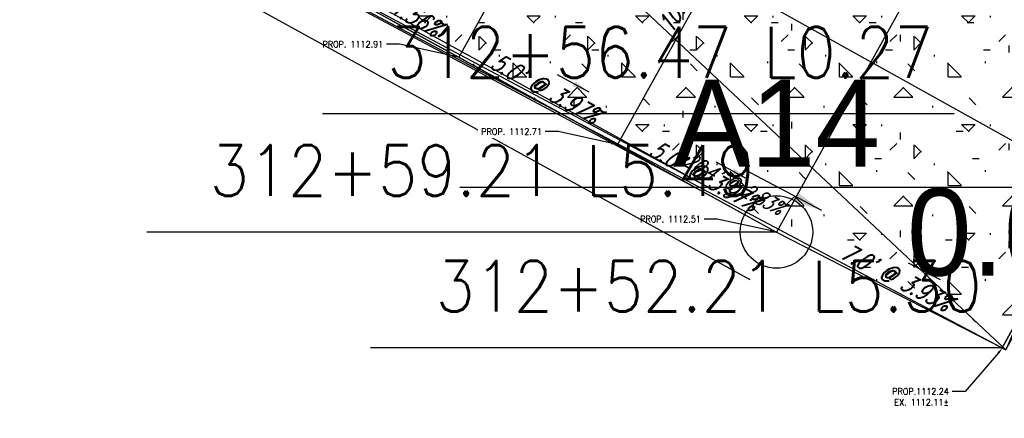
# Model space of a CAD drawing. Extents: x 167754 to 212748, y 396132 to 454338.
# Tile 57 of 147: x 195295 to 195323, y 404190 to 404201. Entities that reach past the tile are written whole.
import ezdxf
from ezdxf import colors
from ezdxf.entities.mleader import LeaderData, LeaderLine
from ezdxf.enums import TextEntityAlignment as Align
from ezdxf.math import Vec2, Vec3

# ---------------------------------------------------------------- set-up
doc = ezdxf.new("R2010")
doc.units = 0
doc.header["$MEASUREMENT"] = 0
doc.layers.get('0').update_dxf_attribs({"linetype": 'CONTINUOUS'})
for name, color, linetype, plot in [('0_3DP_MAT', 181, 'CONTINUOUS', False), ('0_EX. 3DP', 31, 'CONTINUOUS', False), ('0_QUANTITIES_PAVEMENT REMOVED', 130, 'CONTINUOUS', False)]:
    doc.layers.add(name, color=color, linetype=linetype, plot=plot)
for name, color, linetype in [('0_PNTS', 1, 'CONTINUOUS'), ('PNTDESC', 3, 'CONTINUOUS'), ('PNTELEV', 5, 'CONTINUOUS'), ('PNTNO', 7, 'CONTINUOUS'), ('PV_P_CURB_RAMP', 3, 'CONTINUOUS'), ('PV_P_CURB_RAMP_HATCH', 3, 'CONTINUOUS'), ('PV_P_GRADE_BREAKS', 3, 'CONTINUOUS'), ('SC_SCRATCH-6', 6, 'CONTINUOUS')]:
    doc.layers.add(name, color=color, linetype=linetype)
doc.styles.add('PTXT', font='TXT')
doc.styles.add('romans', font='romans.shx', dxfattribs={"width": 0.75, "oblique": 22.5})
doc.styles.get("Standard").update_dxf_attribs({"font": 'romans.shx', "width": 0.9})
doc.dimstyles.new('4P', dxfattribs={"dimscale": 4, "dimtxt": 0.14, "dimasz": 0.14, "dimexe": 0.05, "dimexo": 0.05, "dimgap": 0.05, "dimtad": 1, "dimzin": 0, "dimdsep": 46, "dimtxsty": 'romans', "dimcen": 0, "dimdle": 0.1, "dimclrd": 1, "dimclre": 1, "dimclrt": 7, "dimaunit": 1, "dimadec": 4, "dimazin": 0, "dimtfac": 1, "dimtmove": 0, "dimatfit": 2, "dimfxl": 1, "dimtvp": 1, "dimtolj": 1, "dimtzin": 0, "dimarcsym": 0})

# ---------------------------------------------------------------- blocks, each defined once
blk = doc.blocks.new('SPT4')
at = {"color": 0, "linetype": 'Continuous'}
blk.add_circle((0, 0), 0.5, dxfattribs=at)
blk = doc.blocks.new('SRVPNO1')
at = {"layer": 'PNTDESC', "style": 'PTXT'}
blk.add_attdef('DESC2', text='', height=1, dxfattribs=at).set_placement((0, -1.75), align=Align.CENTER)
at = {"layer": 'PNTELEV', "style": 'PTXT'}
blk.add_attdef('ELEV2', (1.5, -0.5), '', height=1, dxfattribs=at)
at = {"layer": 'PNTNO', "style": 'PTXT'}
blk.add_attdef('PT#', text='', height=1, dxfattribs=at).set_placement((0, 0.75), align=Align.CENTER)

msp = doc.modelspace()

# ---------------------------------------------------------------- linework, layer by layer
at = {"layer": '0_3DP_MAT', "color": 211}
msp.add_polyline3d([(195316.904, 404206.173, 1112.817), (195311.884, 404197.133, 1112.714)], dxfattribs=at)
at = {"layer": '0_EX. 3DP'}
msp.add_polyline3d([(195324.647, 404196.202, 1112.218), (195307.247, 404205.889, 1112.927), (195296.984, 404213.175, 1113.333)], dxfattribs=at)

# ---------------------------------------------------------------- texts
at = {"layer": '0_3DP_MAT', "color": 211, "style": 'romans', "oblique": 22.5, "width": 0.75}
for s, rotation, p in [("10.3' @ 1.00%", 60.9559, (195314.254, 404201.73)), ("5.0' @ 1.56%", 331.1775, (195305.39, 404200.889)), ("5.0' @ 3.97%", 331.1775, (195309.771, 404198.478)), ("5.0' @ 3.97%", 331.1775, (195309.771, 404198.478)), ("5.0' @ 3.97%", 331.1775, (195309.771, 404198.478)), ("5.0' @ 3.97%", 331.1775, (195314.153, 404196.067)), ("5.0' @ 3.97%", 331.1775, (195314.153, 404196.067)), ("7.0' @ 3.93%", 332.87, (195319.455, 404193.267))]:
    msp.add_text(s, height=0.48, rotation=rotation, dxfattribs=at).set_placement(p, align=Align.CENTER)
at = {"layer": '0_EX. 3DP', "style": 'romans', "oblique": 22.5, "width": 0.75}
msp.add_text("20.4' @ 2.83%", height=0.4, rotation=332.0509, dxfattribs=at).set_placement((195315.005, 404195.878), align=Align.CENTER)
at = {"layer": 'SC_SCRATCH-6', "width": 0.9}
for s, p in [('312+56.47 L0.27', (195320.6, 404199.68)), ('312+52.21 L5.30', (195321.928, 404193.225))]:
    msp.add_text(s, height=1.4, dxfattribs=at).set_placement(p, align=Align.MIDDLE_RIGHT)

# ---------------------------------------------------------------- leaders
at = {"layer": '0_3DP_MAT', "color": 211}
for points in [[(195311.102, 404198.58), (195310.226, 404199.062)], [(195311.102, 404198.58), (195310.226, 404199.062)], [(195311.102, 404198.58), (195310.226, 404199.062)], [(195315.484, 404196.169), (195314.608, 404196.651)], [(195315.484, 404196.169), (195314.608, 404196.651)], [(195320.798, 404193.401), (195319.908, 404193.857)]]:
    msp.add_leader(points, dimstyle='4P', override={"dimscale": 20, "dimtxt": 0.12, "dimasz": 0.024, "dimdec": 2}, dxfattribs=at)
at = {"layer": '0_3DP_MAT'}
ml = msp.add_multileader_mtext('Standard', dxfattribs=at)
ml.set_content('PROP.1112.24\\PEX. 1112.11±', color=256)
ml.set_leader_properties()
ml.build(insert=Vec2(0, 0))
ml.multileader.update_dxf_attribs({"dogleg_length": 0.36, "arrow_head_size": 0.18})
ctx = ml.context
ctx.base_point, ctx.char_height, ctx.arrow_head_size, ctx.landing_gap_size, ctx.plane_origin = Vec3(195319.247, 404190.323, -1106.315), 0.18, 0.18, 0.09, Vec3(195317.664, 404200.55, -1106.315)
ctx.text_align_type = 2
notes = []
notes.append((ctx, [(1, (1, 1, 0), (195321.476, 404190.323, -1106.315), (-1, 0), 0.36, [(0, [(195322.508, 404191.523, -1106.315)], 0, [])])]))
ctx.mtext.insert, ctx.mtext.width, ctx.mtext.alignment, ctx.mtext.flow_direction = Vec3(195321.026, 404190.413, -1106.315), 1.68171, 3, 5
ctx.mtext.has_bg_fill, ctx.mtext.bg_color, ctx.mtext.bg_scale_factor, ctx.mtext.bg_transparency, ctx.mtext.use_window_bg_color = 1, -1027028792, 1.5, 0, 1
at = {"layer": '0_EX. 3DP'}
msp.add_leader([(195317.515, 404195.311), (195315.395, 404196.436)], dimstyle='4P', override={"dimscale": 20, "dimtxt": 0.12, "dimasz": 0.04, "dimdec": 2}, dxfattribs=at)
at = {"layer": 'SC_SCRATCH-6', "has_arrowhead": 0}
for points in [[(195321.17, 404197.982), (195321.16, 404197.98), (195303.74, 404197.98)], [(195324.957, 404195.957), (195324.948, 404195.954), (195307.528, 404195.954)]]:
    msp.add_leader(points, dimstyle='4P', override={"dimscale": 20, "dimasz": 0.1}, dxfattribs=at)
for ctx, leaders in notes:
    for number, flags, end, landing, length, lines in leaders:
        leader = LeaderData()
        leader.index, (leader.has_last_leader_line, leader.has_dogleg_vector, leader.attachment_direction) = number, flags
        leader.last_leader_point, leader.dogleg_vector, leader.dogleg_length = Vec3(end), Vec3(landing), length
        for number, points, colour, breaks in lines:
            line = LeaderLine()
            line.index, line.vertices, line.color, line.breaks = number, Vec3.list(points), colors.encode_raw_color(colour), breaks
            leader.lines.append(line)
        ctx.leaders.append(leader)

# ---------------------------------------------------------------- next in the draw order: hatches: boundary and pattern name
at = {"layer": 'PV_P_CURB_RAMP_HATCH', "transparency": 33554495}
h = msp.add_hatch(dxfattribs=at)
h.set_pattern_fill('CONCRE', color=256, scale=3, pattern_type=2)
h.set_pattern_definition([(0, (0, 0), (3, 3), [0.375, -2.625]), (90, (0, 0), (-3, 3), [0.375, -2.625]), (135, (0.375, 0), (-2.999999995, 2e-16), [0.5303301, -3.7123107]), (0, (0.375, 1.6875), (3, 3), [0.375, -2.625]), (45, (0.5625, 1.5), (0, 2.999999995), [0.2651649, -3.9774756]), (135, (0.5625, 1.5), (-2.999999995, 2e-16), [0.2651649, -3.9774756]), (0, (1.5, 2.4375), (3, 3), [0.5303301, -2.4696699]), (45, (1.5, 2.4375), (0, 2.999999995), [0.375, -3.8676408]), (135, (2.0303, 2.4375), (-2.999999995, 2e-16), [0.375, -3.8676408]), (90, (2.0625, 0.75), (-3, 3), [0.375, -2.625]), (45, (2.0625, 0.75), (0, 2.999999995), [0.2651649, -3.9774756]), (135, (2.25, 0.9375), (-2.999999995, 2e-16), [0.2651649, -3.9774756]), (0, (0.375, 0.75), (3, 3), [0.1875, -2.5125]), (0, (2.625, 1.5), (3, 3), [0.1875, -2.5125]), (90, (1.6875, 1.875), (-3, 3), [0.1875, -2.5125]), (135, (2.0625, 0.1875), (-2.999999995, 2e-16), [0.2651649, -3.9774756]), (135, (0.75, 2.25), (-2.999999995, 2e-16), [0.2651649, -3.9774756]), (45, (1.4062, 0.9844), (0, 2.999999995), [0.2651649, -3.9774756]), (90, (1.0312, 0.375), (-3, 3), [0.046875, -2.953125]), (90, (1.172, 1.6406), (-3, 3), [0.046875, -2.953125]), (90, (2.578, 2.1562), (-3, 3), [0.046875, -2.953125]), (90, (2.625, 0.5625), (-3, 3), [0.046875, -2.953125])])
h.paths.add_polyline_path([(195319.2, 404204.909), (195303.714, 404213.43), (195283.292, 404212.866), (195316.267, 404194.721), (195322.498, 404191.528), (195327.417, 404200.386)])

# ---------------------------------------------------------------- next in the draw order: linework, layer by layer
at = {"layer": '0_3DP_MAT', "color": 211, "elevation": 1112.588}
msp.add_lwpolyline([(195327.417, 404200.386), (195322.479, 404191.495)], dxfattribs=at)
at = {"layer": '0_3DP_MAT', "color": 211}
msp.add_polyline3d([(195327.417, 404200.386, 1112.34), (195322.498, 404191.528, 1112.24)], dxfattribs=at)
at = {"layer": '0_EX. 3DP'}
for points in [[(195326.741, 404200.756, 1112.23), (195324.647, 404196.202, 1112.218), (195322.6, 404191.474, 1112.108), (195307.247, 404205.889, 1112.927), (195326.741, 404200.756, 1112.23)], [(195304.576, 404201.037, 1112.685), (195322.6, 404191.474, 1112.108)]]:
    msp.add_polyline3d(points, dxfattribs=at)
at = {"layer": 'PV_P_CURB_RAMP', "elevation": 1112.91}
msp.add_lwpolyline([(195319.2, 404204.909), (195303.714, 404213.43), (195283.28, 404212.872), (195316.267, 404194.721), (195322.498, 404191.528), (195327.417, 404200.386)], close=True, dxfattribs=at)

# ---------------------------------------------------------------- next in the draw order: leaders
at = {"layer": 'SC_SCRATCH-6', "has_arrowhead": 0}
msp.add_leader([(195322.498, 404191.528), (195322.488, 404191.525), (195305.068, 404191.525)], dimstyle='4P', override={"dimscale": 20, "dimasz": 0.1}, dxfattribs=at)

# ---------------------------------------------------------------- next in the draw order: leaders
at = {"layer": '0_3DP_MAT'}
ml = msp.add_multileader_mtext('Standard', dxfattribs=at)
ml.set_content('PROP. 1112.91', color=256)
ml.set_leader_properties()
ml.build(insert=Vec2(0, 0))
ml.multileader.update_dxf_attribs({"dogleg_length": 0.36, "arrow_head_size": 0.18})
ctx = ml.context
ctx.base_point, ctx.char_height, ctx.arrow_head_size, ctx.landing_gap_size, ctx.plane_origin = Vec3(195303.529, 404199.901, 1112.588), 0.18, 0.18, 0.09, Vec3(195289.921, 404210.052, 1112.588)
ctx.text_align_type = 2
notes = []
notes.append((ctx, [(1, (1, 1, 0), (195305.867, 404199.901, 1112.588), (-1, 0), 0.36, [(0, [(195307.503, 404199.543, 1112.588)], 0, [])])]))
ctx.mtext.insert, ctx.mtext.alignment, ctx.mtext.flow_direction = Vec3(195305.417, 404199.991, 1112.588), 3, 5
ctx.mtext.has_bg_fill, ctx.mtext.bg_color, ctx.mtext.bg_scale_factor, ctx.mtext.bg_transparency, ctx.mtext.use_window_bg_color = 1, -1027028792, 1.5, 0, 1
ml = msp.add_multileader_mtext('Standard', dxfattribs=at)
ml.set_content('PROP. 1112.51', color=256)
ml.set_leader_properties()
ml.build(insert=Vec2(0, 0))
ml.multileader.update_dxf_attribs({"dogleg_length": 0.36, "arrow_head_size": 0.18})
ctx = ml.context
ctx.base_point, ctx.char_height, ctx.arrow_head_size, ctx.landing_gap_size, ctx.plane_origin = Vec3(195312.293, 404195.078, 1112.515), 0.18, 0.18, 0.09, Vec3(195298.686, 404205.229, 1112.515)
ctx.text_align_type = 2
notes.append((ctx, [(1, (1, 1, 0), (195314.631, 404195.078, 1112.515), (-1, 0), 0.36, [(0, [(195316.267, 404194.721, 1112.515)], 0, [])])]))
ctx.mtext.insert, ctx.mtext.alignment, ctx.mtext.flow_direction = Vec3(195314.181, 404195.168, 1112.515), 3, 5
ctx.mtext.has_bg_fill, ctx.mtext.bg_color, ctx.mtext.bg_scale_factor, ctx.mtext.bg_transparency, ctx.mtext.use_window_bg_color = 1, -1027028792, 1.5, 0, 1
for ctx, leaders in notes:
    for number, flags, end, landing, length, lines in leaders:
        leader = LeaderData()
        leader.index, (leader.has_last_leader_line, leader.has_dogleg_vector, leader.attachment_direction) = number, flags
        leader.last_leader_point, leader.dogleg_vector, leader.dogleg_length = Vec3(end), Vec3(landing), length
        for number, points, colour, breaks in lines:
            line = LeaderLine()
            line.index, line.vertices, line.color, line.breaks = number, Vec3.list(points), colors.encode_raw_color(colour), breaks
            leader.lines.append(line)
        ctx.leaders.append(leader)

# ---------------------------------------------------------------- next in the draw order: linework, layer by layer
at = {"layer": '0_3DP_MAT', "color": 211, "elevation": 1112.588}
for points in [[(195314.411, 404195.936), (195241.584, 404236.011)], [(195315.544, 404193.406), (195240.779, 404234.547)]]:
    msp.add_lwpolyline(points, dxfattribs=at)
at = {"layer": '0_3DP_MAT', "color": 211}
for points in [[(195312.523, 404208.583, 1113.016), (195307.503, 404199.543, 1112.912)], [(195321.284, 404203.762, 1112.618), (195316.267, 404194.721, 1112.515)], [(195303.123, 404201.954, 1112.99), (195307.503, 404199.543, 1112.912)], [(195307.503, 404199.543, 1112.912), (195311.884, 404197.133, 1112.714), (195316.267, 404194.721, 1112.515), (195322.498, 404191.528, 1112.24)]]:
    msp.add_polyline3d(points, dxfattribs=at)
at = {"layer": '0_PNTS'}
msp.add_point((195316.267, 404194.721), dxfattribs=at)
at = {"layer": '0_QUANTITIES_PAVEMENT REMOVED'}
msp.add_lwpolyline([(195284.85, 404212.265), (195291.799, 404208.422), (195304.576, 404201.037), (195322.6, 404191.474), (195327.417, 404200.386), (195315.747, 404206.658), (195312.876, 404210.577), (195310.952, 404213.679), (195307.243, 404213.548), (195296.984, 404213.175), (195284.85, 404212.265)], dxfattribs=at)
at = {"layer": 'PV_P_GRADE_BREAKS', "elevation": 1112.588}
msp.add_lwpolyline([(195312.523, 404208.583), (195307.503, 404199.543)], dxfattribs=at)
at = {"layer": 'SC_SCRATCH-6'}
for points in [[(195314.329, 404195.787), (195282.38, 404212.849)], [(195314.409, 404195.937), (195282.729, 404212.855)]]:
    msp.add_lwpolyline(points, dxfattribs=at)

# ---------------------------------------------------------------- next in the draw order: block references
at = {"layer": '0_PNTS', "xscale": 2.4, "yscale": 2.4, "zscale": 2.4}
msp.add_blockref('SRVPNO1', (195316.267, 404194.721), dxfattribs=at).add_auto_attribs({'PT#': 'A14', 'ELEV2': '0.000'})
at = {"layer": '0_PNTS', "xscale": 2, "yscale": 2, "zscale": 2}
msp.add_blockref('SPT4', (195316.267, 404194.721), dxfattribs=at)

# ---------------------------------------------------------------- next in the draw order: leaders
at = {"layer": 'SC_SCRATCH-6', "has_arrowhead": 0}
msp.add_leader([(195316.267, 404194.721), (195316.258, 404194.718), (195298.898, 404194.718)], dimstyle='4P', override={"dimscale": 20, "dimasz": 0.1}, dxfattribs=at)

# ---------------------------------------------------------------- next in the draw order: leaders
at = {"layer": '0_3DP_MAT'}
ml = msp.add_multileader_mtext('Standard', dxfattribs=at)
ml.set_content('PROP. 1112.71', color=256)
ml.set_leader_properties()
ml.build(insert=Vec2(0, 0))
ml.multileader.update_dxf_attribs({"dogleg_length": 0.36, "arrow_head_size": 0.18})
ctx = ml.context
ctx.base_point, ctx.char_height, ctx.arrow_head_size, ctx.landing_gap_size, ctx.plane_origin = Vec3(195307.91, 404197.491, 1112.588), 0.18, 0.18, 0.09, Vec3(195294.302, 404207.642, 1112.588)
ctx.text_align_type = 2
notes = []
notes.append((ctx, [(1, (1, 1, 0), (195310.247, 404197.491, 1112.588), (-1, 0), 0.36, [(0, [(195311.884, 404197.133, 1112.588)], 0, [])])]))
ctx.mtext.insert, ctx.mtext.alignment, ctx.mtext.flow_direction = Vec3(195309.797, 404197.581, 1112.588), 3, 5
ctx.mtext.has_bg_fill, ctx.mtext.bg_color, ctx.mtext.bg_scale_factor, ctx.mtext.bg_transparency, ctx.mtext.use_window_bg_color = 1, -1027028792, 1.5, 0, 1
for ctx, leaders in notes:
    for number, flags, end, landing, length, lines in leaders:
        leader = LeaderData()
        leader.index, (leader.has_last_leader_line, leader.has_dogleg_vector, leader.attachment_direction) = number, flags
        leader.last_leader_point, leader.dogleg_vector, leader.dogleg_length = Vec3(end), Vec3(landing), length
        for number, points, colour, breaks in lines:
            line = LeaderLine()
            line.index, line.vertices, line.color, line.breaks = number, Vec3.list(points), colors.encode_raw_color(colour), breaks
            leader.lines.append(line)
        ctx.leaders.append(leader)

# ---------------------------------------------------------------- next in the draw order: texts
at = {"layer": 'SC_SCRATCH-6', "width": 0.9}
msp.add_text('312+59.21 L5.49', height=1.4, dxfattribs=at).set_placement((195315.698, 404196.418), align=Align.MIDDLE_RIGHT)

doc.saveas('drawing.dxf')
